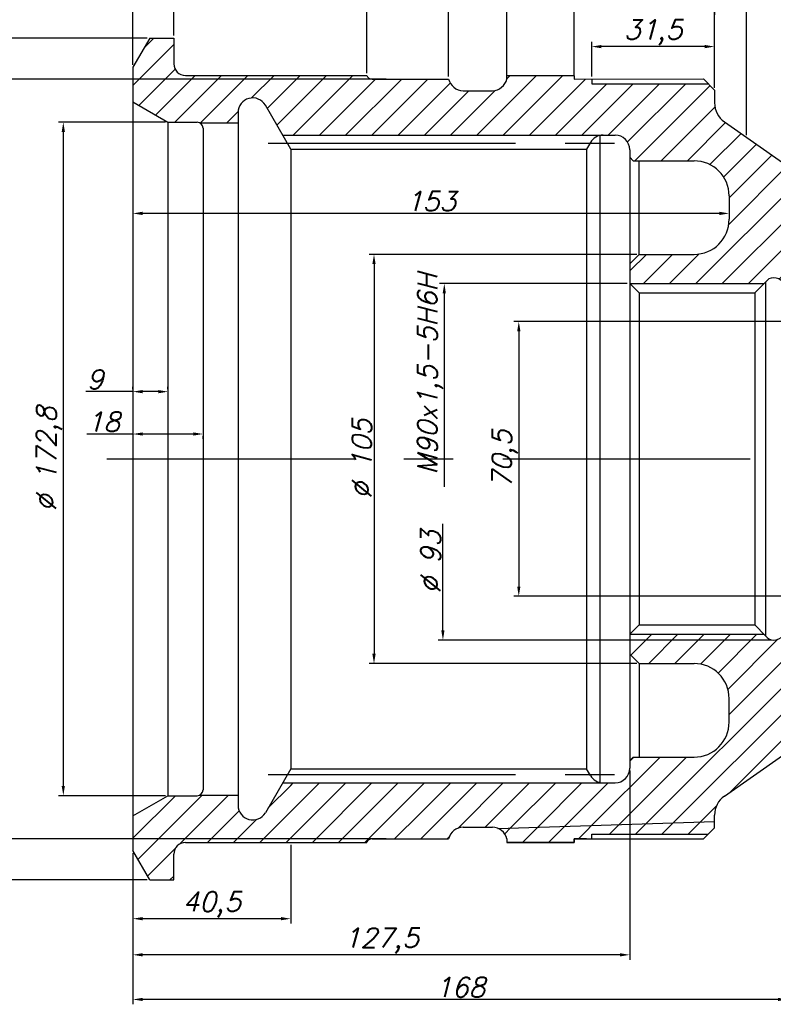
# Model space of a CAD drawing. Header units: millimetres. Extents: x 251 to 1597, y -308 to 286.
# Tile 4 of 7: x 1042 to 1236, y -96 to 157. Entities that reach past the tile are written whole.
import ezdxf

# ---------------------------------------------------------------- set-up
doc = ezdxf.new("R2010")
doc.units = ezdxf.units.MM
doc.linetypes.add('CENTERX2', pattern=[101.6, 63.5, -12.7, 12.7, -12.7])
for name, color, linetype in [('Основной', 7, 'Continuous'), ('Ось', 3, 'CENTERX2'), ('Размерный', 1, 'Continuous'), ('Штриховка', 191, 'Continuous')]:
    doc.layers.add(name, color=color, linetype=linetype)
doc.styles.add('ROMANS', font='romans.shx', dxfattribs={"oblique": 15, "height": 5})
doc.dimstyles.new('ISO-25', dxfattribs={"dimtxt": 2.5, "dimasz": 2.5, "dimexe": 1.25, "dimexo": 0.625, "dimtad": 1, "dimtxsty": 'Standard', "dimcen": 2.5, "dimadec": 0, "dimazin": 0, "dimtfac": 1, "dimtmove": 0, "dimatfit": 3, "dimfxl": 0, "dimarcsym": 0})

# ---------------------------------------------------------------- blocks, each defined once
blk = doc.blocks.new('*D9')
at = {"layer": 'Defpoints', "color": 0}
for p in [(1189.16, 149.76), (1220.66, 149.76), (1189.16, 141.45)]:
    blk.add_point(p, dxfattribs=at)
at = {"layer": 'Размерный', "color": 0, "lineweight": -2}
for p, q in [((1189.16, 142.07), (1189.16, 151.01)), ((1218.16, 149.76), (1191.66, 149.76)), ((1220.66, 150.38), (1220.66, 151.01))]:
    blk.add_line(p, q, dxfattribs=at)
at = {"layer": 'Размерный', "color": 0}
for points in [[(1191.66, 150.18), (1191.66, 149.34), (1189.16, 149.76)], [(1218.16, 150.18), (1218.16, 149.34), (1220.66, 149.76)]]:
    blk.add_solid(points, dxfattribs=at)
at = {"layer": 'Размерный', "color": 5, "insert": (1204.91, 153.36), "char_height": 5, "attachment_point": 5, "style": 'ROMANS'}
blk.add_mtext('31,5', dxfattribs=at)
blk = doc.blocks.new('*D10')
at = {"layer": 'Defpoints', "color": 0}
for p in [(1220.66, 167.1), (1184.66, 159.19), (1184.66, 141.9)]:
    blk.add_point(p, dxfattribs=at)
at = {"layer": 'Размерный', "color": 0, "lineweight": -2}
for p, q in [((1220.66, 166.47), (1220.66, 157.94)), ((1184.66, 142.52), (1184.66, 160.44)), ((1218.16, 159.19), (1187.16, 159.19))]:
    blk.add_line(p, q, dxfattribs=at)
at = {"layer": 'Размерный', "color": 0}
for points in [[(1187.16, 159.61), (1187.16, 158.78), (1184.66, 159.19)], [(1218.16, 159.61), (1218.16, 158.78), (1220.66, 159.19)]]:
    blk.add_solid(points, dxfattribs=at)
at = {"layer": 'Размерный', "color": 5, "insert": (1202.66, 162.32), "char_height": 5, "attachment_point": 5, "style": 'ROMANS'}
blk.add_mtext('36', dxfattribs=at)
blk = doc.blocks.new('*D11')
at = {"layer": 'Defpoints', "color": 0}
for p in [(1081.91, 199.99), (1081.91, 199.99), (1266.41, 124.2)]:
    blk.add_point(p, dxfattribs=at)
at = {"layer": 'Размерный', "color": 0, "lineweight": -2}
for p, q in [((1081.91, 200.62), (1081.91, 201.24)), ((1263.91, 199.99), (1084.41, 199.99)), ((1266.41, 124.82), (1266.41, 201.24))]:
    blk.add_line(p, q, dxfattribs=at)
at = {"layer": 'Размерный', "color": 0}
for points in [[(1084.41, 200.41), (1084.41, 199.58), (1081.91, 199.99)], [(1263.91, 200.41), (1263.91, 199.58), (1266.41, 199.99)]]:
    blk.add_solid(points, dxfattribs=at)
at = {"layer": 'Размерный', "color": 5, "insert": (1174.16, 203.59), "char_height": 5, "attachment_point": 5, "style": 'ROMANS'}
blk.add_mtext('184,5', dxfattribs=at)
blk = doc.blocks.new('*D3')
at = {"layer": 'Defpoints', "color": 0}
for p in [(1081.91, 189.54), (1081.91, 189.54), (1228.91, 126.45)]:
    blk.add_point(p, dxfattribs=at)
at = {"layer": 'Размерный', "color": 0, "lineweight": -2}
for p, q in [((1081.91, 190.16), (1081.91, 190.79)), ((1226.41, 189.54), (1084.41, 189.54)), ((1228.91, 127.07), (1228.91, 190.79))]:
    blk.add_line(p, q, dxfattribs=at)
at = {"layer": 'Размерный', "color": 0}
for points in [[(1084.41, 189.95), (1084.41, 189.12), (1081.91, 189.54)], [(1226.41, 189.95), (1226.41, 189.12), (1228.91, 189.54)]]:
    blk.add_solid(points, dxfattribs=at)
at = {"layer": 'Размерный', "color": 5, "insert": (1155.41, 192.66), "char_height": 5, "attachment_point": 5, "style": 'ROMANS'}
blk.add_mtext('147', dxfattribs=at)
blk = doc.blocks.new('*D12')
at = {"layer": 'Defpoints', "color": 0}
for p in [(1081.91, 181.38), (1081.91, 181.38), (1220.66, 138.6)]:
    blk.add_point(p, dxfattribs=at)
at = {"layer": 'Размерный', "color": 0, "lineweight": -2}
for p, q in [((1081.91, 182), (1081.91, 182.63)), ((1220.66, 139.22), (1220.66, 182.63)), ((1218.16, 181.38), (1084.41, 181.38))]:
    blk.add_line(p, q, dxfattribs=at)
at = {"layer": 'Размерный', "color": 0}
for points in [[(1084.41, 181.79), (1084.41, 180.96), (1081.91, 181.38)], [(1218.16, 181.79), (1218.16, 180.96), (1220.66, 181.38)]]:
    blk.add_solid(points, dxfattribs=at)
at = {"layer": 'Размерный', "color": 5, "insert": (1151.29, 184.98), "char_height": 5, "attachment_point": 5, "style": 'ROMANS'}
blk.add_mtext('138,75', dxfattribs=at)
blk = doc.blocks.new('*D13')
at = {"layer": 'Defpoints', "color": 0}
for p in [(1081.91, 173.22), (1081.91, 173.22), (1167.41, 141.44)]:
    blk.add_point(p, dxfattribs=at)
at = {"layer": 'Размерный', "color": 0, "lineweight": -2}
for p, q in [((1081.91, 173.84), (1081.91, 174.47)), ((1167.41, 142.07), (1167.41, 174.47)), ((1164.91, 173.22), (1084.41, 173.22))]:
    blk.add_line(p, q, dxfattribs=at)
at = {"layer": 'Размерный', "color": 0}
for points in [[(1084.41, 173.63), (1084.41, 172.8), (1081.91, 173.22)], [(1164.91, 173.63), (1164.91, 172.8), (1167.41, 173.22)]]:
    blk.add_solid(points, dxfattribs=at)
at = {"layer": 'Размерный', "color": 5, "insert": (1124.66, 176.82), "char_height": 5, "attachment_point": 5, "style": 'ROMANS'}
blk.add_mtext('85,5', dxfattribs=at)
blk = doc.blocks.new('*D14')
at = {"layer": 'Defpoints', "color": 0}
for p in [(1081.91, 164.29), (1081.91, 164.29), (1131.41, 142.35)]:
    blk.add_point(p, dxfattribs=at)
at = {"layer": 'Размерный', "color": 0, "lineweight": -2}
for p, q in [((1128.91, 164.29), (1084.41, 164.29)), ((1131.41, 142.97), (1131.41, 165.54)), ((1081.91, 163.67), (1081.91, 163.04))]:
    blk.add_line(p, q, dxfattribs=at)
at = {"layer": 'Размерный', "color": 0}
for points in [[(1084.41, 164.71), (1084.41, 163.88), (1081.91, 164.29)], [(1128.91, 164.71), (1128.91, 163.88), (1131.41, 164.29)]]:
    blk.add_solid(points, dxfattribs=at)
at = {"layer": 'Размерный', "color": 5, "insert": (1106.66, 167.89), "char_height": 5, "attachment_point": 5, "style": 'ROMANS'}
blk.add_mtext('49,5', dxfattribs=at)
blk = doc.blocks.new('*D15')
at = {"layer": 'Defpoints', "color": 0}
for p in [(1071.41, 199.99), (1071.41, 151.95), (1081.91, 151.95)]:
    blk.add_point(p, dxfattribs=at)
at = {"layer": 'Размерный', "color": 0, "lineweight": -2}
for p, q in [((1071.41, 199.99), (1043.58, 199.99)), ((1071.41, 152.57), (1071.41, 201.24)), ((1079.41, 199.99), (1073.91, 199.99)), ((1081.91, 152.57), (1081.91, 201.24))]:
    blk.add_line(p, q, dxfattribs=at)
at = {"layer": 'Размерный', "color": 0}
for points in [[(1073.91, 200.41), (1073.91, 199.58), (1071.41, 199.99)], [(1079.41, 200.41), (1079.41, 199.58), (1081.91, 199.99)]]:
    blk.add_solid(points, dxfattribs=at)
at = {"layer": 'Размерный', "color": 5, "insert": (1051.35, 203.59), "char_height": 5, "attachment_point": 5, "style": 'ROMANS'}
blk.add_mtext('10,5', dxfattribs=at)
blk = doc.blocks.new('*D16')
at = {"layer": 'Defpoints', "color": 0}
for p in [(1396.91, 210.32), (1071.41, 144.45), (1396.91, 109.95)]:
    blk.add_point(p, dxfattribs=at)
at = {"layer": 'Размерный', "color": 0, "lineweight": -2}
for p, q in [((1071.41, 145.07), (1071.41, 211.57)), ((1073.91, 210.32), (1394.41, 210.32)), ((1396.91, 110.57), (1396.91, 211.57))]:
    blk.add_line(p, q, dxfattribs=at)
at = {"layer": 'Размерный', "color": 0}
for points in [[(1073.91, 210.74), (1073.91, 209.91), (1071.41, 210.32)], [(1394.41, 210.74), (1394.41, 209.91), (1396.91, 210.32)]]:
    blk.add_solid(points, dxfattribs=at)
at = {"layer": 'Размерный', "color": 5, "insert": (1234.16, 213.93), "char_height": 5, "attachment_point": 5, "style": 'ROMANS'}
blk.add_mtext('325,5', dxfattribs=at)
blk = doc.blocks.new('*D17')
at = {"layer": 'Defpoints', "color": 0}
for p in [(1080.41, 130.35), (1053.57, -42.45), (1080.41, -42.45)]:
    blk.add_point(p, dxfattribs=at)
at = {"layer": 'Размерный', "color": 0, "lineweight": -2}
for p, q in [((1079.79, 130.35), (1052.32, 130.35)), ((1053.57, 127.85), (1053.57, -39.95)), ((1079.79, -42.45), (1052.32, -42.45))]:
    blk.add_line(p, q, dxfattribs=at)
at = {"layer": 'Размерный', "color": 0}
for points in [[(1053.15, 127.85), (1053.98, 127.85), (1053.57, 130.35)], [(1053.15, -39.95), (1053.98, -39.95), (1053.57, -42.45)]]:
    blk.add_solid(points, dxfattribs=at)
at = {"layer": 'Размерный', "color": 5, "insert": (1049.97, 43.95), "char_height": 5, "attachment_point": 5, "rotation": 90, "style": 'ROMANS'}
blk.add_mtext('%%c 172,8', dxfattribs=at)
blk = doc.blocks.new('*D18')
at = {"layer": 'Defpoints', "color": 0}
for p in [(1201.31, 96.45), (1133.29, -8.55), (1201.31, -8.55)]:
    blk.add_point(p, dxfattribs=at)
at = {"layer": 'Размерный', "color": 0, "lineweight": -2}
for p, q in [((1200.69, 96.45), (1132.04, 96.45)), ((1133.29, 93.95), (1133.29, -6.05)), ((1200.69, -8.55), (1132.04, -8.55))]:
    blk.add_line(p, q, dxfattribs=at)
at = {"layer": 'Размерный', "color": 0}
for points in [[(1132.87, 93.95), (1133.71, 93.95), (1133.29, 96.45)], [(1132.87, -6.05), (1133.71, -6.05), (1133.29, -8.55)]]:
    blk.add_solid(points, dxfattribs=at)
at = {"layer": 'Размерный', "color": 5, "insert": (1130.16, 43.95), "char_height": 5, "attachment_point": 5, "rotation": 90, "style": 'ROMANS'}
blk.add_mtext('%%c 105', dxfattribs=at)
blk = doc.blocks.new('*D19')
at = {"layer": 'Defpoints', "color": 0}
for p in [(1198.91, 88.95), (1151.33, -1.05), (1198.91, -1.05)]:
    blk.add_point(p, dxfattribs=at)
at = {"layer": 'Размерный', "color": 0, "lineweight": -2}
for p, q in [((1198.29, 88.95), (1150.08, 88.95)), ((1151.33, 86.45), (1151.33, 36.76))]:
    blk.add_line(p, q, dxfattribs=at)
at = {"layer": 'Размерный', "color": 0}
blk.add_solid([(1150.91, 86.45), (1151.74, 86.45), (1151.33, 88.95)], dxfattribs=at)
at = {"layer": 'Размерный', "color": 5, "insert": (1147.72, 65.79), "char_height": 5, "attachment_point": 5, "rotation": 90, "style": 'ROMANS'}
blk.add_mtext('M90x1,5-5H6H', dxfattribs=at)
blk = doc.blocks.new('*D20')
at = {"layer": 'Defpoints', "color": 0}
for p in [(1235.75, 90.45), (1150.97, -2.55), (1235.75, -2.55)]:
    blk.add_point(p, dxfattribs=at)
at = {"layer": 'Размерный', "color": 0, "lineweight": -2}
for p, q in [((1150.97, -0.05), (1150.97, 27.27)), ((1235.12, -2.55), (1149.72, -2.55))]:
    blk.add_line(p, q, dxfattribs=at)
at = {"layer": 'Размерный', "color": 0}
blk.add_solid([(1150.55, -0.05), (1151.38, -0.05), (1150.97, -2.55)], dxfattribs=at)
at = {"layer": 'Размерный', "color": 5, "insert": (1147.84, 17.48), "char_height": 5, "attachment_point": 5, "rotation": 90, "style": 'ROMANS'}
blk.add_mtext('%%c 93', dxfattribs=at)
blk = doc.blocks.new('*D21')
at = {"layer": 'Defpoints', "color": 0}
for p in [(1240.91, 79.2), (1170.44, 8.7), (1240.91, 8.7)]:
    blk.add_point(p, dxfattribs=at)
at = {"layer": 'Размерный', "color": 0, "lineweight": -2}
for p, q in [((1240.29, 79.2), (1169.19, 79.2)), ((1170.44, 76.7), (1170.44, 11.2)), ((1240.29, 8.7), (1169.19, 8.7))]:
    blk.add_line(p, q, dxfattribs=at)
at = {"layer": 'Размерный', "color": 0}
for points in [[(1170.03, 76.7), (1170.86, 76.7), (1170.44, 79.2)], [(1170.03, 11.2), (1170.86, 11.2), (1170.44, 8.7)]]:
    blk.add_solid(points, dxfattribs=at)
at = {"layer": 'Размерный', "color": 5, "insert": (1166.84, 43.95), "char_height": 5, "attachment_point": 5, "rotation": 90, "style": 'ROMANS'}
blk.add_mtext('70,5', dxfattribs=at)
blk = doc.blocks.new('*D4')
at = {"layer": 'Defpoints', "color": 0}
for p in [(1239.41, 1.04), (1071.41, -58.43), (1071.41, -94.74)]:
    blk.add_point(p, dxfattribs=at)
at = {"layer": 'Размерный', "color": 0, "lineweight": -2}
for p, q in [((1239.41, 0.41), (1239.41, -95.99)), ((1071.41, -59.05), (1071.41, -95.99)), ((1236.91, -94.74), (1073.91, -94.74))]:
    blk.add_line(p, q, dxfattribs=at)
at = {"layer": 'Размерный', "color": 0}
for points in [[(1073.91, -94.32), (1073.91, -95.15), (1071.41, -94.74)], [(1236.91, -94.32), (1236.91, -95.15), (1239.41, -94.74)]]:
    blk.add_solid(points, dxfattribs=at)
at = {"layer": 'Размерный', "color": 5, "insert": (1155.41, -91.61), "char_height": 5, "attachment_point": 5, "style": 'ROMANS'}
blk.add_mtext('168', dxfattribs=at)
blk = doc.blocks.new('*D22')
at = {"layer": 'Defpoints', "color": 0}
for p in [(1198.91, -35.4), (1071.41, -57.49), (1071.41, -83.29)]:
    blk.add_point(p, dxfattribs=at)
at = {"layer": 'Размерный', "color": 0, "lineweight": -2}
for p, q in [((1198.91, -36.03), (1198.91, -84.54)), ((1071.41, -58.11), (1071.41, -84.54)), ((1196.41, -83.29), (1073.91, -83.29))]:
    blk.add_line(p, q, dxfattribs=at)
at = {"layer": 'Размерный', "color": 0}
for points in [[(1073.91, -82.87), (1073.91, -83.7), (1071.41, -83.29)], [(1196.41, -82.87), (1196.41, -83.7), (1198.91, -83.29)]]:
    blk.add_solid(points, dxfattribs=at)
at = {"layer": 'Размерный', "color": 5, "insert": (1135.16, -79.68), "char_height": 5, "attachment_point": 5, "style": 'ROMANS'}
blk.add_mtext('127,5', dxfattribs=at)
blk = doc.blocks.new('*D23')
at = {"layer": 'Defpoints', "color": 0}
for p in [(1111.91, -54.45), (1071.41, -56.55), (1071.41, -74.02)]:
    blk.add_point(p, dxfattribs=at)
at = {"layer": 'Размерный', "color": 0, "lineweight": -2}
for p, q in [((1111.91, -55.08), (1111.91, -75.27)), ((1071.41, -57.18), (1071.41, -75.27)), ((1109.41, -74.02), (1073.91, -74.02))]:
    blk.add_line(p, q, dxfattribs=at)
at = {"layer": 'Размерный', "color": 0}
for points in [[(1073.91, -73.6), (1073.91, -74.43), (1071.41, -74.02)], [(1109.41, -73.6), (1109.41, -74.43), (1111.91, -74.02)]]:
    blk.add_solid(points, dxfattribs=at)
at = {"layer": 'Размерный', "color": 5, "insert": (1091.66, -70.41), "char_height": 5, "attachment_point": 5, "style": 'ROMANS'}
blk.add_mtext('40,5', dxfattribs=at)
blk = doc.blocks.new('*D24')
at = {"layer": 'Defpoints', "color": 0}
for p in [(1071.41, 50.43), (1089.41, 50.43), (1089.41, 50.35)]:
    blk.add_point(p, dxfattribs=at)
at = {"layer": 'Размерный', "color": 0, "lineweight": -2}
for p, q in [((1071.41, 50.35), (1059.61, 50.35)), ((1071.41, 49.81), (1071.41, 49.1)), ((1086.91, 50.35), (1073.91, 50.35)), ((1089.41, 49.81), (1089.41, 49.1))]:
    blk.add_line(p, q, dxfattribs=at)
at = {"layer": 'Размерный', "color": 0}
for points in [[(1073.91, 50.77), (1073.91, 49.94), (1071.41, 50.35)], [(1086.91, 50.77), (1086.91, 49.94), (1089.41, 50.35)]]:
    blk.add_solid(points, dxfattribs=at)
at = {"layer": 'Размерный', "color": 5, "insert": (1063.84, 53.48), "char_height": 5, "attachment_point": 5, "style": 'ROMANS'}
blk.add_mtext('18', dxfattribs=at)
blk = doc.blocks.new('*D25')
at = {"layer": 'Defpoints', "color": 0}
for p in [(1071.41, 61.22), (1080.41, 61.22), (1080.41, 61.22)]:
    blk.add_point(p, dxfattribs=at)
at = {"layer": 'Размерный', "color": 0, "lineweight": -2}
for p, q in [((1071.41, 61.22), (1059.31, 61.22)), ((1071.41, 61.85), (1071.41, 62.47)), ((1077.91, 61.22), (1073.91, 61.22)), ((1080.41, 61.85), (1080.41, 62.47))]:
    blk.add_line(p, q, dxfattribs=at)
at = {"layer": 'Размерный', "color": 0}
for points in [[(1073.91, 61.64), (1073.91, 60.8), (1071.41, 61.22)], [(1077.91, 61.64), (1077.91, 60.8), (1080.41, 61.22)]]:
    blk.add_solid(points, dxfattribs=at)
at = {"layer": 'Размерный', "color": 5, "insert": (1061.73, 64.35), "char_height": 5, "attachment_point": 5, "style": 'ROMANS'}
blk.add_mtext('9', dxfattribs=at)
blk = doc.blocks.new('*D26')
at = {"layer": 'Defpoints', "color": 0}
for p in [(1071.41, 108.45), (1071.41, 106.96), (1224.41, 108.45)]:
    blk.add_point(p, dxfattribs=at)
at = {"layer": 'Размерный', "color": 0, "lineweight": -2}
for p, q in [((1071.41, 107.82), (1071.41, 105.71)), ((1221.91, 106.96), (1073.91, 106.96)), ((1224.41, 107.82), (1224.41, 105.71))]:
    blk.add_line(p, q, dxfattribs=at)
at = {"layer": 'Размерный', "color": 0}
for points in [[(1073.91, 107.38), (1073.91, 106.54), (1071.41, 106.96)], [(1221.91, 107.38), (1221.91, 106.54), (1224.41, 106.96)]]:
    blk.add_solid(points, dxfattribs=at)
at = {"layer": 'Размерный', "color": 5, "insert": (1147.91, 110.09), "char_height": 5, "attachment_point": 5, "style": 'ROMANS'}
blk.add_mtext('153', dxfattribs=at)
blk = doc.blocks.new('*D27')
at = {"layer": 'Defpoints', "color": 0}
for p in [(1075.74, 151.95), (1025.07, -64.05), (1075.74, -64.05)]:
    blk.add_point(p, dxfattribs=at)
at = {"layer": 'Размерный', "color": 0, "lineweight": -2}
for p, q in [((1075.12, 151.95), (1023.82, 151.95)), ((1025.07, 149.45), (1025.07, -61.55)), ((1075.12, -64.05), (1023.82, -64.05))]:
    blk.add_line(p, q, dxfattribs=at)
at = {"layer": 'Размерный', "color": 0}
for points in [[(1024.65, 149.45), (1025.49, 149.45), (1025.07, 151.95)], [(1024.65, -61.55), (1025.49, -61.55), (1025.07, -64.05)]]:
    blk.add_solid(points, dxfattribs=at)
at = {"layer": 'Размерный', "color": 5, "insert": (1021.94, 43.63), "char_height": 5, "attachment_point": 5, "rotation": 90, "style": 'ROMANS'}
blk.add_mtext('%%c 216', dxfattribs=at)
blk = doc.blocks.new('*D30')
at = {"layer": 'Defpoints', "color": 0}
for p in [(1152.41, 164.29), (1167.41, 142.38), (1152.41, 141.44)]:
    blk.add_point(p, dxfattribs=at)
at = {"layer": 'Размерный', "color": 0, "lineweight": -2}
for p, q in [((1152.41, 164.29), (1139.48, 164.29)), ((1152.41, 142.07), (1152.41, 165.54)), ((1164.91, 164.29), (1154.91, 164.29)), ((1167.41, 143.01), (1167.41, 165.54))]:
    blk.add_line(p, q, dxfattribs=at)
at = {"layer": 'Размерный', "color": 0}
for points in [[(1154.91, 164.71), (1154.91, 163.88), (1152.41, 164.29)], [(1164.91, 164.71), (1164.91, 163.88), (1167.41, 164.29)]]:
    blk.add_solid(points, dxfattribs=at)
at = {"layer": 'Размерный', "color": 5, "insert": (1143.69, 167.42), "char_height": 5, "attachment_point": 5, "style": 'ROMANS'}
blk.add_mtext('15', dxfattribs=at)
blk = doc.blocks.new('*D31')
at = {"layer": 'Defpoints', "color": 0}
for p in [(1137.05, 141.44), (1038.06, -53.54), (1137.03, -53.54)]:
    blk.add_point(p, dxfattribs=at)
at = {"layer": 'Размерный', "color": 0, "lineweight": -2}
for p, q in [((1136.43, 141.44), (1036.81, 141.44)), ((1038.06, 138.94), (1038.06, -51.04)), ((1136.41, -53.54), (1036.81, -53.54))]:
    blk.add_line(p, q, dxfattribs=at)
at = {"layer": 'Размерный', "color": 0}
for points in [[(1037.64, 138.94), (1038.47, 138.94), (1038.06, 141.44)], [(1037.64, -51.04), (1038.47, -51.04), (1038.06, -53.54)]]:
    blk.add_solid(points, dxfattribs=at)
at = {"layer": 'Размерный', "color": 5, "insert": (1034.93, 43.95), "char_height": 5, "attachment_point": 5, "rotation": 90, "style": 'ROMANS'}
blk.add_mtext('%%c 130', dxfattribs=at)

msp = doc.modelspace()

# ---------------------------------------------------------------- hatches: boundary and pattern name
at = {"layer": 'Штриховка'}
h = msp.add_hatch(dxfattribs=at)
h.set_pattern_fill('ANSI31', color=256, scale=1.5, style=0)
h.set_pattern_definition([(45, (-550.3463, -27.157), (-3.367596, 3.367596), [])])
h.paths.add_polyline_path([(1195.165, 127.049, -0.4142136), (1198.915, 123.299), (1198.915, 121.349), (1199.815, 120.449), (1215.415, 120.449, -0.4142136), (1224.415, 111.449), (1224.415, 105.449, -0.4142136), (1215.415, 96.449), (1201.315, 96.449), (1198.915, 94.049), (1198.915, 88.949), (1233.415, 88.949), (1233.768, 89.302, -0.2536534), (1235.748, 90.448, -0.4077191), (1239.415, 86.699), (1239.415, 80.699), (1240.915, 79.199), (1248.415, 79.199), (1248.415, 100.199, -0.4142136), (1254.415, 106.199), (1256.751, 106.199, -0.2490694), (1259.858, 104.549), (1322.895, 104.549), (1323.415, 105.449), (1394.057, 105.449), (1396.915, 107.099), (1396.915, 109.949), (1396.645, 110.219), (1379.334, 110.219, -0.1941336), (1378.293, 109.799), (1375.915, 109.799, -0.4142136), (1374.415, 111.299), (1374.415, 113.549), (1373.515, 114.449), (1356.339, 114.449, -0.356394), (1352.665, 111.449), (1342.165, 111.449, -0.4142136), (1338.415, 115.199), (1312.968, 115.199, -0.1989124), (1310.316, 116.297), (1308.895, 117.719), (1284.415, 117.719), (1284.415, 118.949), (1266.415, 118.949), (1266.415, 123.449), (1258.724, 123.449, -0.3419987), (1252.915, 118.949), (1241.518, 118.949, -0.1539147), (1238.076, 120.034), (1223.223, 130.434, -0.2446984), (1220.665, 135.349), (1220.665, 138.599), (1219.045, 140.219), (1189.164, 140.215), (1189.164, 141.445), (1184.664, 141.445), (1184.665, 142.349), (1167.415, 142.349), (1167.415, 141.443, -0.3502322), (1163.5, 138.449), (1156.33, 138.449, -0.3500916), (1152.415, 141.441), (1132.794, 141.439, -0.3001557), (1131.415, 142.349), (1084.915, 142.349, -0.4142136), (1081.915, 145.349), (1081.915, 151.949), (1075.745, 151.949), (1071.415, 144.449), (1071.415, 135.545), (1080.415, 130.349), (1087.915, 130.349, -0.113237), (1088.569, 130.199), (1098.415, 130.199), (1098.415, 132.836, -0.767327), (1105.412, 134.711), (1109.836, 127.049)])
h = msp.add_hatch(dxfattribs=at)
h.set_pattern_fill('ANSI31', color=256, scale=1.5, style=0)
h.paths.add_polyline_path([(1258.724, -35.551), (1266.415, -35.551), (1266.415, -31.051), (1284.415, -31.051), (1284.415, -29.821), (1308.895, -29.821), (1310.316, -28.4, -0.1989124), (1312.968, -27.301), (1338.491, -27.301, -0.356394), (1342.165, -24.301), (1353.654, -24.301, -0.1301889), (1365.176, -24.301), (1373.515, -24.301), (1374.415, -23.401, -0.4142136), (1375.915, -21.901), (1378.293, -21.901, -0.1941336), (1379.334, -22.321), (1396.645, -22.321), (1396.915, -22.051), (1396.915, -19.201), (1394.057, -17.551), (1323.415, -17.551), (1322.895, -16.651), (1259.858, -16.651, -0.2490694), (1256.751, -18.301), (1254.415, -18.301, -0.4142136), (1248.415, -12.301), (1248.415, 8.699), (1240.915, 8.699), (1239.415, 7.199), (1239.415, 1.199, -0.4077191), (1235.748, -2.55, -0.2536534), (1233.768, -1.404), (1233.415, -1.051), (1198.915, -1.051), (1198.915, -6.151), (1201.315, -8.551), (1215.415, -8.551, -0.4142136), (1224.415, -17.551), (1224.415, -23.551, -0.4142136), (1215.415, -32.551), (1199.815, -32.551), (1198.915, -33.451), (1198.915, -35.401, -0.4142136), (1195.165, -39.151), (1187.836, -39.151), (1187.836, -50.102), (1220.665, -49.051), (1220.665, -47.451, -0.2446984), (1223.223, -42.536), (1238.076, -32.136, -0.1539147), (1241.518, -31.051), (1252.915, -31.051, -0.3419987)])
h = msp.add_hatch(dxfattribs=at)
h.set_pattern_fill('ANSI31', color=256, scale=1.5, style=0)
h.paths.add_polyline_path([(1111.915, -54.451), (1111.915, -39.151), (1109.836, -39.151), (1105.412, -46.814, -0.767327), (1098.415, -44.939), (1098.415, -42.301), (1088.569, -42.301, -0.113237), (1087.915, -42.451), (1080.415, -42.451), (1071.415, -47.647), (1071.415, -56.551), (1075.745, -64.051), (1081.915, -64.051), (1081.915, -57.451, -0.4142136), (1084.915, -54.451)])
h = msp.add_hatch(dxfattribs=at)
h.set_pattern_fill('ANSI31', color=256, scale=1.5, style=0)
h.paths.add_polyline_path([(1111.915, -39.151), (1111.915, -54.451), (1131.415, -54.451, -0.3001557), (1132.794, -53.541), (1145.225, -53.543), (1145.226, -39.155)])
h = msp.add_hatch(dxfattribs=at)
h.set_pattern_fill('ANSI31', color=256, scale=1.5, style=0)
h.paths.add_polyline_path([(1187.835, -50.102), (1187.836, -39.151), (1145.226, -39.151), (1145.225, -53.543), (1152.415, -53.544, -0.3500916), (1156.33, -50.551), (1163.5, -50.551, -0.1004405), (1165.046, -50.831)])
h = msp.add_hatch(dxfattribs=at)
h.set_pattern_fill('ANSI31', color=256, scale=1.5, style=0)
h.paths.add_polyline_path([(1184.664, -54.451), (1184.664, -53.547), (1187.835, -53.548), (1187.835, -50.102), (1165.046, -50.831, -0.2413033), (1167.415, -53.545), (1167.415, -54.451)])
h = msp.add_hatch(dxfattribs=at)
h.set_pattern_fill('ANSI31', color=256, scale=1.5, style=0)
h.paths.add_polyline_path([(1187.836, -50.102), (1187.836, -53.548), (1189.164, -53.548), (1189.164, -52.318), (1219.045, -52.321), (1220.665, -50.701), (1220.665, -49.051)])

# ---------------------------------------------------------------- linework, layer by layer
at = {"layer": 'Основной'}
for p, q in [((1075.745, 151.949), (1071.415, 144.449)), ((1075.745, 151.949), (1081.915, 151.949)), ((1081.915, 151.949), (1081.915, 145.349)), ((1071.415, 144.449), (1071.415, -56.551)), ((1084.915, 142.349), (1131.415, 142.349)), ((1167.415, 141.443), (1167.415, 142.349)), ((1167.415, 142.349), (1184.665, 142.349)), ((1184.665, 142.349), (1184.664, 141.445)), ((1132.794, 141.439), (1152.415, 141.441)), ((1184.664, 141.445), (1217.815, 141.448)), ((1189.164, 141.445), (1189.164, 140.215)), ((1189.164, 140.215), (1219.045, 140.219)), ((1217.815, 141.448), (1220.665, 138.599)), ((1156.165, 138.449), (1163.665, 138.449)), ((1220.665, 138.599), (1220.665, 135.349)), ((1071.415, 135.545), (1080.415, 130.349)), ((1111.915, 123.449), (1105.412, 134.711)), ((1098.415, 132.836), (1098.415, -44.939)), ((1080.415, 130.349), (1087.915, 130.349)), ((1080.415, 130.349), (1080.415, -42.451)), ((1088.569, 130.199), (1098.415, 130.199)), ((1223.223, 130.434), (1238.076, 120.034)), ((1089.415, 128.849), (1089.415, -40.951)), ((1109.836, 127.049), (1195.165, 127.049)), ((1191.233, 127.049), (1191.233, -39.151)), ((1188.832, 125.174), (1187.836, 123.449)), ((1111.915, 123.449), (1187.836, 123.449)), ((1111.915, 123.449), (1111.915, -35.551)), ((1187.836, 123.449), (1187.836, -35.551)), ((1198.915, 123.299), (1198.915, -35.401)), ((1198.915, 121.349), (1199.815, 120.449)), ((1199.815, 120.449), (1215.415, 120.449)), ((1201.315, 96.449), (1201.315, 120.449)), ((1224.415, 111.449), (1224.415, 105.449)), ((1201.315, 96.449), (1198.915, 94.049)), ((1201.315, 96.449), (1215.415, 96.449)), ((1198.915, 88.949), (1201.315, 86.549)), ((1198.915, 88.949), (1233.415, 88.949)), ((1233.768, 89.302), (1231.015, 86.549)), ((1233.768, 89.302), (1233.768, -1.404)), ((1201.315, 86.549), (1201.315, 1.349)), ((1201.315, 86.549), (1231.015, 86.549)), ((1231.015, 86.549), (1231.015, 1.349)), ((1198.915, -1.051), (1201.315, 1.349)), ((1201.315, 1.349), (1231.015, 1.349)), ((1233.768, -1.404), (1231.015, 1.349)), ((1198.915, -1.051), (1233.415, -1.051)), ((1201.315, -8.551), (1198.915, -6.151)), ((1201.315, -8.551), (1215.415, -8.551)), ((1201.315, -8.551), (1201.315, -32.551)), ((1224.415, -23.551), (1224.415, -17.551)), ((1198.915, -33.451), (1199.815, -32.551)), ((1199.815, -32.551), (1215.415, -32.551)), ((1223.223, -42.536), (1238.076, -32.136)), ((1111.915, -35.551), (1105.412, -46.814)), ((1111.915, -35.551), (1187.836, -35.551)), ((1111.915, -35.551), (1187.836, -35.551)), ((1188.832, -37.276), (1187.836, -35.551)), ((1109.836, -39.151), (1195.165, -39.151)), ((1111.915, -39.151), (1187.836, -39.151)), ((1071.415, -47.647), (1080.415, -42.451)), ((1080.415, -42.451), (1087.915, -42.451)), ((1088.569, -42.301), (1098.415, -42.301)), ((1220.665, -50.701), (1220.665, -47.451)), ((1165.046, -50.831), (1220.665, -49.051)), ((1156.165, -50.551), (1163.665, -50.551)), ((1189.164, -52.318), (1219.045, -52.321)), ((1189.164, -53.548), (1189.164, -52.318)), ((1217.815, -53.551), (1220.665, -50.701)), ((1084.915, -54.451), (1131.415, -54.451)), ((1132.794, -53.541), (1152.415, -53.544)), ((1167.415, -53.545), (1167.415, -54.451)), ((1167.415, -54.451), (1184.665, -54.451)), ((1184.664, -54.451), (1167.415, -54.451)), ((1184.664, -53.547), (1217.815, -53.551)), ((1184.665, -54.451), (1184.664, -53.547)), ((1187.835, -53.548), (1184.664, -53.547)), ((1184.664, -53.547), (1184.664, -54.451)), ((1075.745, -64.051), (1071.415, -56.551)), ((1081.915, -64.051), (1081.915, -57.451)), ((1075.745, -64.051), (1081.915, -64.051))]:
    msp.add_line(p, q, dxfattribs=at)
for centre, radius, start, end in [((1084.915, 145.349), 3, 180, 270), ((1132.794, 142.939), 1.5, 203.17029, 270), ((1156.247, 142.398), 3.95, 194.01804, 268.80309), ((1163.583, 142.397), 3.949, 271.19314, 346.01445), ((1102.165, 132.836), 3.75, 30, 180), ((1226.665, 135.349), 6, 180, 235), ((1087.915, 128.849), 1.5, 0, 90), ((1192.08, 123.299), 3.75, 90, 150), ((1195.165, 123.299), 3.75, 0, 90), ((1215.415, 111.449), 9, 0, 90), ((1215.415, 105.449), 9, 270, 0), ((1235.815, 88.049), 2.4, 91.59172, 148.52406), ((1235.665, 86.699), 3.75, 0, 88.72664), ((1235.665, 1.199), 3.75, 271.27336, 0), ((1235.815, -0.151), 2.4, 211.47594, 268.40828), ((1215.415, -17.551), 9, 0, 90), ((1215.415, -23.551), 9, 270, 0), ((1192.08, -35.401), 3.75, 210, 270), ((1195.165, -35.401), 3.75, 270, 0), ((1087.915, -40.951), 1.5, 270, 0), ((1226.665, -47.451), 6, 125, 180), ((1102.165, -44.939), 3.75, 180, 330), ((1156.247, -54.5), 3.95, 91.19691, 165.98196), ((1163.583, -54.5), 3.949, 13.98555, 88.80686), ((1084.915, -57.451), 3, 90, 180), ((1132.741, -54.962), 1.422, 87.88823, 158.94148)]:
    msp.add_arc(centre, radius, start, end, dxfattribs=at)
at = {"layer": 'Ось'}
for p, q in [((1106.114, 124.949), (1202.063, 124.949)), ((1064.707, 43.949), (1426.162, 43.949)), ((1106.114, -37.051), (1202.063, -37.051))]:
    msp.add_line(p, q, dxfattribs=at)

# ---------------------------------------------------------------- dimensions: what is measured, and where the dimension line sits
at = {"layer": 'Размерный'}
for base, p1, p2, picture, middle in [((1396.915, 210.324), (1071.415, 144.449), (1396.915, 109.949), '*D16', (1234.165, 213.925)), ((1081.915, 199.993), (1266.415, 124.199), (1081.915, 199.993), '*D11', (1174.165, 203.594)), ((1081.915, 189.537), (1228.915, 126.449), (1081.915, 189.537), '*D3', (1155.415, 192.662)), ((1081.915, 181.377), (1220.665, 138.599), (1081.915, 181.377), '*D12', (1151.29, 184.978)), ((1081.915, 173.217), (1167.415, 141.443), (1081.915, 173.217), '*D13', (1124.665, 176.818)), ((1189.164, 149.758), (1220.665, 149.758), (1189.164, 141.445), '*D9', (1204.915, 153.36)), ((1071.415, 106.961), (1224.415, 108.449), (1071.415, 108.449), '*D26', (1147.915, 110.086))]:
    dim = msp.add_linear_dim(base=base, p1=p1, p2=p2, dimstyle='ISO-25', override={"dimtxsty": 'ROMANS', "dimclrt": 5}, dxfattribs=at)
    dim.commit()
    dim.dimension.update_dxf_attribs({"geometry": picture, "text_midpoint": middle})
for base, p1, p2, picture, middle in [((1071.415, 199.993), (1081.915, 151.949), (1071.415, 151.949), '*D15', (1051.355, 199.993)), ((1081.915, 164.293), (1131.415, 142.349), (1081.915, 164.293), '*D14', (1106.665, 164.293)), ((1152.415, 164.293), (1167.415, 142.38), (1152.415, 141.441), '*D30', (1143.69, 164.293)), ((1184.664, 159.193), (1220.665, 167.098), (1184.664, 141.897), '*D10', (1202.665, 159.193)), ((1080.415, 61.221), (1071.415, 61.221), (1080.415, 61.221), '*D25', (1061.727, 61.221)), ((1089.415, 50.354), (1071.415, 50.433), (1089.415, 50.433), '*D24', (1063.843, 50.354)), ((1071.415, -94.735), (1239.411, 1.038), (1071.415, -58.426), '*D4', (1155.413, -94.735)), ((1071.415, -83.285), (1198.915, -35.401), (1071.415, -57.489), '*D22', (1135.165, -83.285)), ((1071.415, -74.016), (1111.915, -54.451), (1071.415, -56.551), '*D23', (1091.665, -74.016))]:
    dim = msp.add_linear_dim(base=base, p1=p1, p2=p2, dimstyle='ISO-25', override={"dimtxsty": 'ROMANS', "dimclrt": 5}, dxfattribs=at)
    dim.commit()
    dim.dimension.update_dxf_attribs({"geometry": picture, "text_midpoint": middle, "dimtype": 160})
for base, p1, p2, text, override, picture, middle in [((1025.069, -64.051), (1075.745, 151.949), (1075.745, -64.051), '%%c <>', {"dimtxsty": 'ROMANS', "dimclrt": 5}, '*D27', (1025.069, 43.626)), ((1038.056, -53.542), (1137.053, 141.439), (1137.031, -53.542), '%%c 130', {"dimtxsty": 'ROMANS', "dimclrt": 5}, '*D31', (1038.056, 43.949)), ((1053.567, -42.451), (1080.415, 130.349), (1080.415, -42.451), '%%c <>', {"dimtxsty": 'ROMANS', "dimclrt": 5}, '*D17', (1053.567, 43.949)), ((1133.289, -8.551), (1201.315, 96.449), (1201.315, -8.551), '%%c <>', {"dimtxsty": 'ROMANS', "dimclrt": 5}, '*D18', (1133.289, 43.949)), ((1150.965, -2.55), (1235.748, 90.448), (1235.748, -2.55), '%%c <>', {"dimtxsty": 'ROMANS', "dimse1": 1, "dimsd1": 1, "dimclrt": 5}, '*D20', (1150.965, 17.482))]:
    dim = msp.add_linear_dim(base=base, p1=p1, p2=p2, angle=90, text=text, dimstyle='ISO-25', override=override, dxfattribs=at)
    dim.commit()
    dim.dimension.update_dxf_attribs({"geometry": picture, "text_midpoint": middle, "dimtype": 160})
at = {"layer": 'Размерный', "color": 1}
dim = msp.add_linear_dim(base=(1151.326, -1.051), p1=(1198.915, 88.949), p2=(1198.915, -1.051), angle=90, text='M<>x1,5-5H6H', dimstyle='ISO-25', override={"dimtxsty": 'ROMANS', "dimse2": 1, "dimsd2": 1, "dimclrt": 5}, dxfattribs=at)
dim.commit()
dim.dimension.update_dxf_attribs({"geometry": '*D19', "text_midpoint": (1151.326, 65.791), "dimtype": 160})
at = {"layer": 'Размерный'}
dim = msp.add_linear_dim(base=(1170.445, 8.699), p1=(1240.915, 79.199), p2=(1240.915, 8.699), angle=90, dimstyle='ISO-25', override={"dimtxsty": 'ROMANS', "dimclrt": 5}, dxfattribs=at)
dim.commit()
dim.dimension.update_dxf_attribs({"geometry": '*D21', "text_midpoint": (1170.445, 43.949), "dimtype": 160})

doc.saveas('drawing.dxf')
